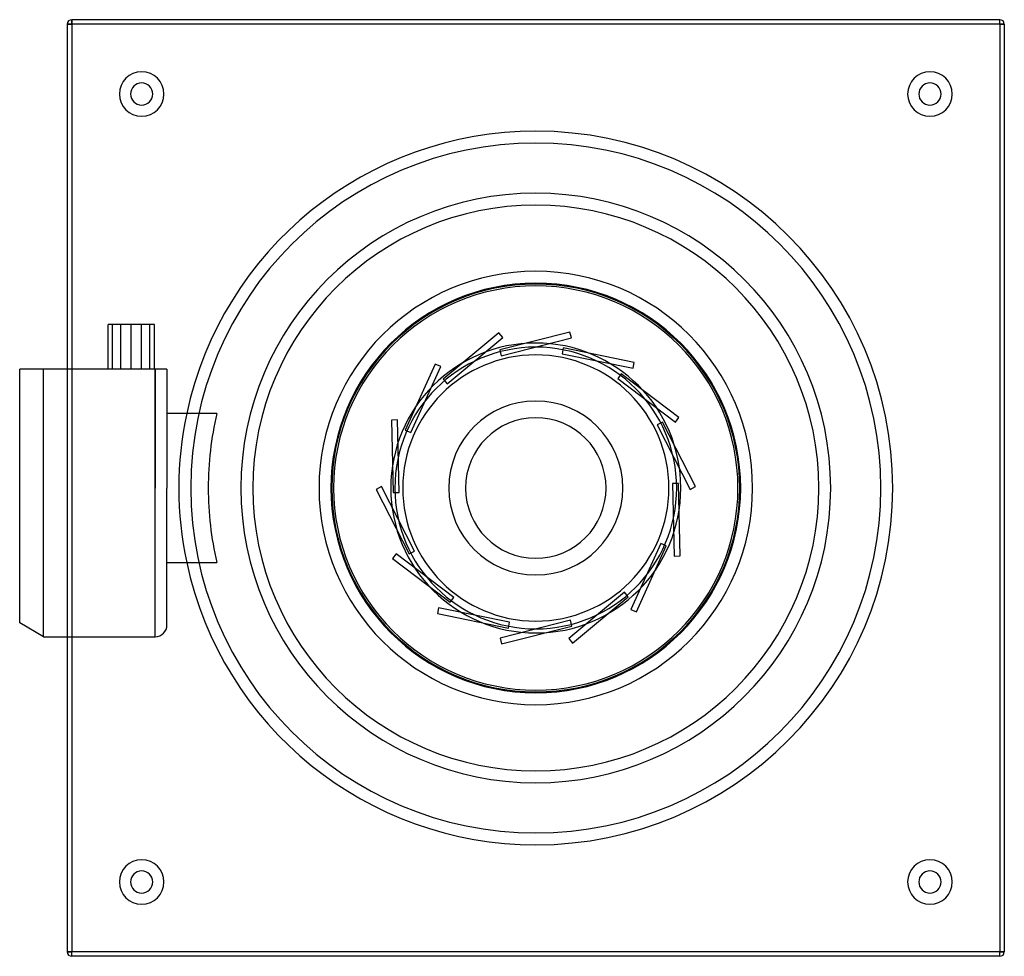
# Model space of a CAD drawing. Header units: millimetres. Extents: x -174 to 158, y -158 to 158.
import ezdxf

# ---------------------------------------------------------------- set-up
doc = ezdxf.new("R2010")
doc.units = ezdxf.units.MM
doc.layers.add('HIDDEN', color=7, linetype='Continuous')
doc.layers.add('THICK', color=7, linetype='Continuous')

msp = doc.modelspace()

# ---------------------------------------------------------------- linework, layer by layer
at = {"layer": 'HIDDEN'}
for p, q in [((-156, 156), (-157.5, 156)), ((-157.5, 156), (-157.5, 156)), ((-156, 156), (-156, 157.5)), ((-156, 157.5), (-156, 157.5)), ((-156, 156), (-156, -156)), ((156, 156), (-156, 156)), ((156, 157.5), (156, 157.5)), ((156, 156), (156, 157.5)), ((156, 156), (156, -156)), ((157.5, 156), (156, 156)), ((157.5, 156), (157.5, 156)), ((-139.47, 40), (-139.47, 55)), ((-132.53, 40), (-132.53, 55)), ((-12.38, 52.2), (-31.09, 36.57)), ((-29.81, 35.04), (-11.1, 50.66)), ((-12.38, 52.2), (-12.38, 52.2)), ((-11.1, 50.66), (-12.38, 52.2)), ((11.49, 52.4), (-12.14, 46.44)), ((-11.65, 44.5), (11.98, 50.46)), ((-11.1, 50.66), (-11.1, 50.66)), ((11.49, 52.4), (11.49, 52.4)), ((11.98, 50.46), (11.49, 52.4)), ((11.98, 50.46), (11.98, 50.46)), ((-12.14, 46.44), (-11.65, 44.5)), ((-12.14, 46.44), (-12.14, 46.44)), ((9.21, 47.11), (8.81, 45.15)), ((9.21, 47.11), (9.21, 47.11)), ((33.09, 42.22), (9.21, 47.11)), ((-11.65, 44.5), (-11.65, 44.5)), ((8.81, 45.15), (8.81, 45.15)), ((8.81, 45.15), (32.69, 40.26)), ((-173.5, 40), (-173.5, 40)), ((-165.5, -50), (-165.5, 40)), ((-157.5, 40), (-157.5, -50)), ((-156, 40), (-156, -50)), ((-128, 0), (-128, 40)), ((-124, 40), (-124, 40)), ((-33.8, 41.66), (-43.88, 19.46)), ((-42.06, 18.64), (-31.98, 40.83)), ((-33.8, 41.66), (-33.8, 41.66)), ((-31.98, 40.83), (-33.8, 41.66)), ((-31.98, 40.83), (-31.98, 40.83)), ((32.69, 40.26), (33.09, 42.22)), ((32.69, 40.26), (32.69, 40.26)), ((33.09, 42.22), (33.09, 42.22)), ((-31.09, 36.57), (-29.81, 35.04)), ((-31.09, 36.57), (-31.09, 36.57)), ((28.74, 38.45), (27.53, 36.86)), ((27.53, 36.86), (27.53, 36.86)), ((27.53, 36.86), (46.92, 22.09)), ((28.74, 38.45), (28.74, 38.45)), ((48.13, 23.68), (28.74, 38.45)), ((-29.81, 35.04), (-29.81, 35.04)), ((-124, 25), (-124, 25)), ((-117.37, 25), (-117.37, 25)), ((46.92, 22.09), (48.13, 23.68)), ((48.13, 23.68), (48.13, 23.68)), ((-46.53, 22.91), (-48.53, 22.86)), ((-48.53, 22.86), (-47.98, -1.5)), ((-48.53, 22.86), (-48.53, 22.86)), ((-46.53, 22.91), (-46.53, 22.91)), ((-45.98, -1.46), (-46.53, 22.91)), ((42.57, 22.17), (40.79, 21.26)), ((40.79, 21.26), (40.79, 21.26)), ((40.79, 21.26), (51.86, -0.45)), ((42.57, 22.17), (42.57, 22.17)), ((53.64, 0.45), (42.57, 22.17)), ((46.92, 22.09), (46.92, 22.09)), ((-43.88, 19.46), (-42.06, 18.64)), ((-43.88, 19.46), (-43.88, 19.46)), ((-42.06, 18.64), (-42.06, 18.64)), ((-51.86, 0.45), (-53.64, -0.45)), ((-51.86, 0.45), (-51.86, 0.45)), ((-40.79, -21.26), (-51.86, 0.45)), ((47.98, 1.5), (45.98, 1.46)), ((45.98, 1.46), (45.98, 1.46)), ((45.98, 1.46), (46.53, -22.91)), ((47.98, 1.5), (47.98, 1.5)), ((48.53, -22.86), (47.98, 1.5)), ((51.86, -0.45), (53.64, 0.45)), ((53.64, 0.45), (53.64, 0.45)), ((-128, -50), (-128, 0)), ((-53.64, -0.45), (-42.57, -22.17)), ((-53.64, -0.45), (-53.64, -0.45)), ((-47.98, -1.5), (-45.98, -1.46)), ((-47.98, -1.5), (-47.98, -1.5)), ((-45.98, -1.46), (-45.98, -1.46)), ((51.86, -0.45), (51.86, -0.45)), ((42.06, -18.64), (31.98, -40.83)), ((33.8, -41.66), (43.88, -19.46)), ((42.06, -18.64), (42.06, -18.64)), ((43.88, -19.46), (42.06, -18.64)), ((43.88, -19.46), (43.88, -19.46)), ((-46.92, -22.09), (-48.13, -23.68)), ((-46.92, -22.09), (-46.92, -22.09)), ((-27.53, -36.86), (-46.92, -22.09)), ((-42.57, -22.17), (-40.79, -21.26)), ((-42.57, -22.17), (-42.57, -22.17)), ((-40.79, -21.26), (-40.79, -21.26)), ((46.53, -22.91), (48.53, -22.86)), ((46.53, -22.91), (46.53, -22.91)), ((48.53, -22.86), (48.53, -22.86)), ((-124, -25), (-124, -25)), ((-117.37, -25), (-117.37, -25)), ((-48.13, -23.68), (-28.74, -38.45)), ((-48.13, -23.68), (-48.13, -23.68)), ((29.81, -35.04), (11.1, -50.66)), ((29.81, -35.04), (29.81, -35.04)), ((31.09, -36.57), (29.81, -35.04)), ((-28.74, -38.45), (-27.53, -36.86)), ((-28.74, -38.45), (-28.74, -38.45)), ((-27.53, -36.86), (-27.53, -36.86)), ((12.38, -52.2), (31.09, -36.57)), ((31.09, -36.57), (31.09, -36.57)), ((-32.69, -40.26), (-33.09, -42.22)), ((-33.09, -42.22), (-9.21, -47.11)), ((-33.09, -42.22), (-33.09, -42.22)), ((-32.69, -40.26), (-32.69, -40.26)), ((-8.81, -45.15), (-32.69, -40.26)), ((31.98, -40.83), (33.8, -41.66)), ((31.98, -40.83), (31.98, -40.83)), ((33.8, -41.66), (33.8, -41.66)), ((11.65, -44.5), (-11.98, -50.46)), ((-9.21, -47.11), (-8.81, -45.15)), ((-8.81, -45.15), (-8.81, -45.15)), ((11.65, -44.5), (11.65, -44.5)), ((12.14, -46.44), (11.65, -44.5)), ((-11.49, -52.4), (12.14, -46.44)), ((-9.21, -47.11), (-9.21, -47.11)), ((12.14, -46.44), (12.14, -46.44)), ((-11.98, -50.46), (-11.49, -52.4)), ((-11.98, -50.46), (-11.98, -50.46)), ((-11.49, -52.4), (-11.49, -52.4)), ((11.1, -50.66), (12.38, -52.2)), ((11.1, -50.66), (11.1, -50.66)), ((12.38, -52.2), (12.38, -52.2)), ((-157.5, -156), (-157.5, -156)), ((-156, -156), (-157.5, -156)), ((156, -156), (-156, -156)), ((-156, -157.5), (-156, -156)), ((-156, -157.5), (-156, -157.5)), ((156, -157.5), (156, -156)), ((157.5, -156), (156, -156)), ((156, -157.5), (156, -157.5)), ((157.5, -156), (157.5, -156))]:
    msp.add_line(p, q, dxfattribs=at)
for radius, start, end in [(116, 90, 180), (116, 0, 90), (95.14, 0, 180), (68.88, 90, 180), (68.57, 0, 180), (68.88, 0, 90), (120, 167.9753, 192.0247), (116, 180, 270), (95.14, 180, 270), (68.88, 180, 270), (68.57, 180, 270), (116, 270, 0), (68.88, 270, 0), (68.57, 270, 0), (95.14, 270, 0)]:
    msp.add_arc((0, 0), radius, start, end, dxfattribs=at)
at = {"layer": 'THICK'}
for p, q in [((-157.5, 156), (-156, 156)), ((-157.5, 156), (-157.5, 40)), ((-156, 157.5), (-156, 156)), ((156, 157.5), (-156, 157.5)), ((-156, 156), (-156, 40)), ((156, 156), (-156, 156)), ((156, 156), (156, 157.5)), ((156, 156), (157.5, 156)), ((156, 156), (156, -156)), ((157.5, 156), (157.5, -156)), ((-143.8, 40), (-143.8, 55)), ((-142.25, 55), (-143.8, 55)), ((-142.25, 40), (-142.25, 55)), ((-136, 55), (-142.25, 55)), ((-136, 40), (-136, 55)), ((-129.75, 55), (-136, 55)), ((-129.75, 40), (-129.75, 55)), ((-128.2, 55), (-129.75, 55)), ((-128.2, 40), (-128.2, 55)), ((-173.5, -45.38), (-173.5, 40)), ((-172.88, 40), (-173.5, 40)), ((-172.24, 40), (-172.88, 40)), ((-171.58, 40), (-172.24, 40)), ((-170.9, 40), (-171.58, 40)), ((-170.19, 40), (-170.9, 40)), ((-169.47, 40), (-170.19, 40)), ((-168.72, 40), (-169.47, 40)), ((-167.95, 40), (-168.72, 40)), ((-167.16, 40), (-167.95, 40)), ((-166.34, 40), (-167.16, 40)), ((-165.5, 40), (-166.34, 40)), ((-165.5, -50), (-165.5, 40)), ((-128, 40), (-165.5, 40)), ((-128, 40), (-128, 0)), ((-127.69, 40), (-128, 40)), ((-127.38, 40), (-127.69, 40)), ((-127.08, 40), (-127.38, 40)), ((-126.8, 40), (-127.08, 40)), ((-126.54, 40), (-126.8, 40)), ((-126.29, 40), (-126.54, 40)), ((-126.04, 40), (-126.29, 40)), ((-125.82, 40), (-126.04, 40)), ((-125.62, 40), (-125.82, 40)), ((-125.44, 40), (-125.62, 40)), ((-125.27, 40), (-125.44, 40)), ((-125.11, 40), (-125.27, 40)), ((-124.97, 40), (-125.11, 40)), ((-124.83, 40), (-124.97, 40)), ((-124.71, 40), (-124.83, 40)), ((-124.6, 40), (-124.71, 40)), ((-124.51, 40), (-124.6, 40)), ((-124.42, 40), (-124.51, 40)), ((-124.35, 40), (-124.42, 40)), ((-124.28, 40), (-124.35, 40)), ((-124.22, 40), (-124.28, 40)), ((-124.16, 40), (-124.22, 40)), ((-124.12, 40), (-124.16, 40)), ((-124.08, 40), (-124.12, 40)), ((-124.05, 40), (-124.08, 40)), ((-124.03, 40), (-124.05, 40)), ((-124.01, 40), (-124.03, 40)), ((-124, 40), (-124.01, 40)), ((-124, 40), (-124, 0)), ((-124, 40), (-124, 40)), ((-107.23, 25), (-124, 25)), ((-128, -50), (-128, 0)), ((-124, -46), (-124, 0)), ((-124, -25), (-107.23, -25)), ((-165.5, -50), (-173.5, -45.38)), ((-165.5, -50), (-128, -50)), ((-157.5, -50), (-157.5, -156)), ((-156, -50), (-156, -156)), ((-157.5, -156), (-156, -156)), ((-156, -157.5), (-156, -156)), ((156, -156), (-156, -156)), ((156, -157.5), (-156, -157.5)), ((156, -156), (157.5, -156)), ((156, -157.5), (156, -156))]:
    msp.add_line(p, q, dxfattribs=at)
for centre, radius, start, end in [((-156, 156), 1.5, 90, 180), ((156, 156), 1.5, 0, 90), ((-132.5, 132.5), 7.5, 90, 270), ((-132.5, 132.5), 7.5, 270, 90), ((132.5, 132.5), 7.5, 90, 270), ((132.5, 132.5), 7.5, 270, 90), ((-132.5, 132.5), 3.75, 90, 270), ((-132.5, 132.5), 3.75, 270, 90), ((132.5, 132.5), 3.75, 90, 270), ((132.5, 132.5), 3.75, 270, 90), ((0, 0), 120, 90, 167.9753), ((0, 0), 120, 0, 90), ((0, 0), 99.14, 0, 180), ((0, 0), 72.88, 90, 180), ((0, 0), 72.88, 0, 90), ((0, 0), 67.97, 0, 180), ((0, 0), 48.75, 90, 180), ((0, 0), 47.37, 0, 180), ((0, 0), 48.75, 0, 90), ((0, 0), 44.75, 90, 270), ((0, 0), 44.75, 270, 90), ((0, 0), 29.25, 90, 180), ((0, 0), 29.25, 0, 90), ((0, 0), 110.11, 166.8764, 180), ((0, 0), 23.62, 0, 180), ((0, 0), 29.25, 180, 270), ((0, 0), 23.62, 180, 0), ((0, 0), 29.25, 270, 0), ((0, 0), 110.11, 180, 193.1236), ((0, 0), 99.14, 180, 270), ((0, 0), 72.88, 180, 270), ((0, 0), 67.97, 180, 270), ((0, 0), 48.75, 180, 270), ((0, 0), 47.37, 180, 270), ((0, 0), 72.88, 270, 0), ((0, 0), 48.75, 270, 0), ((0, 0), 120, 270, 0), ((0, 0), 99.14, 270, 0), ((0, 0), 47.37, 270, 0), ((0, 0), 67.97, 270, 0), ((0, 0), 120, 192.0247, 270), ((-128, -46), 4, 270, 0), ((-132.5, -132.5), 7.5, 90, 270), ((-132.5, -132.5), 7.5, 270, 90), ((132.5, -132.5), 7.5, 90, 270), ((132.5, -132.5), 7.5, 270, 90), ((-132.5, -132.5), 3.75, 90, 270), ((-132.5, -132.5), 3.75, 270, 90), ((132.5, -132.5), 3.75, 90, 270), ((132.5, -132.5), 3.75, 270, 90), ((-156, -156), 1.5, 180, 270), ((156, -156), 1.5, 270, 0)]:
    msp.add_arc(centre, radius, start, end, dxfattribs=at)

doc.saveas('drawing.dxf')
